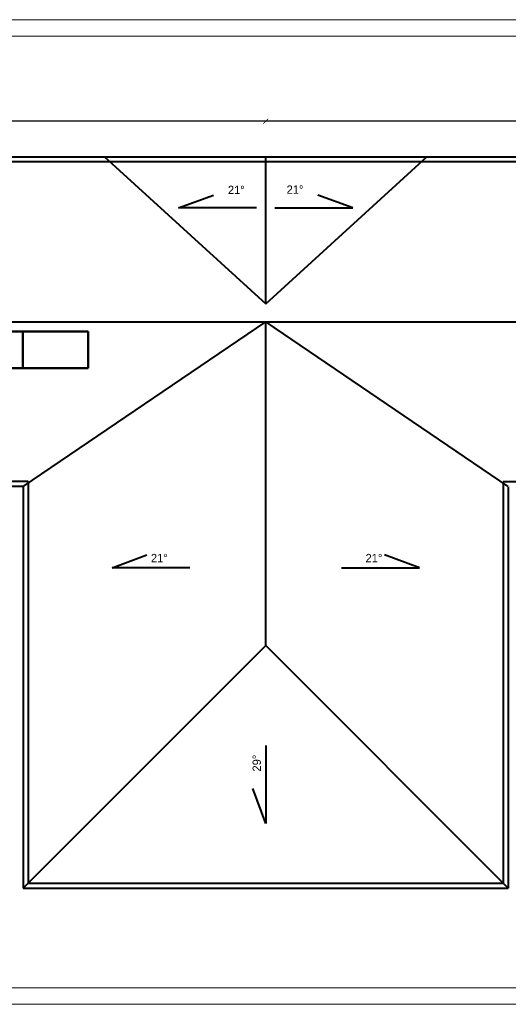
# Model space of a CAD drawing. Header units: millimetres. Extents: x 107252 to 132489, y 44218 to 60710.
# Tile 3 of 72: x 111752 to 113225, y 44218 to 47188. Entities that reach past the tile are written whole.
import ezdxf

# ---------------------------------------------------------------- set-up
doc = ezdxf.new("R2010")
doc.units = ezdxf.units.MM
for name, color, linetype, lineweight in [('cienka', 3, 'Continuous', 18), ('gruba', 1, 'Continuous', 40), ('stolarka', 2, 'Continuous', 50), ('wymiary', 252, 'Continuous', 15)]:
    doc.layers.add(name, color=color, linetype=linetype, lineweight=lineweight)
doc.styles.get("Standard").update_dxf_attribs({"font": 'GOTHIC.TTF'})
doc.dimstyles.new('secemin', dxfattribs={"dimtxt": 15, "dimasz": 15, "dimexe": 1.25, "dimexo": 0.625, "dimgap": 5, "dimtad": 1, "dimdec": 0, "dimtxsty": 'Standard', "dimblk": 'ARCHTICK', "dimcen": 0, "dimse1": 1, "dimse2": 1, "dimclrt": 256, "dimadec": 0, "dimazin": 0, "dimtfac": 1, "dimtdec": 0, "dimtmove": 0, "dimatfit": 3, "dimfxl": 1, "dimtfillclr": 250, "dimarcsym": 1})

# ---------------------------------------------------------------- blocks, each defined once
blk = doc.blocks.new('_ArchTick')
at = {"color": 0, "linetype": 'ByBlock', "const_width": 0.15}
blk.add_lwpolyline([(-0.5, -0.5), (0.5, 0.5)], dxfattribs=at)
blk = doc.blocks.new('*D700')
at = {"layer": 'Defpoints', "color": 0, "transparency": 16777216}
for p in [(112494, 46882.4), (114824.5, 46775.2), (112494, 46734.6)]:
    blk.add_point(p, dxfattribs=at)
at = {"layer": 'wymiary', "color": 0, "lineweight": -2, "transparency": 16777216}
blk.add_line((114824.5, 46882.4), (112494, 46882.4), dxfattribs=at)
at = {"layer": 'wymiary', "color": 0, "lineweight": -2, "transparency": 16777216, "xscale": 15, "yscale": 15, "zscale": 15, "rotation": 180}
blk.add_blockref('_ArchTick', (112494, 46882.4), dxfattribs=at)
at = {"layer": 'wymiary', "color": 0, "lineweight": -2, "transparency": 16777216, "xscale": 15, "yscale": 15, "zscale": 15}
blk.add_blockref('_ArchTick', (114824.5, 46882.4), dxfattribs=at)
at = {"layer": 'wymiary', "transparency": 16777216, "insert": (113659.2, 46895.3), "char_height": 15, "attachment_point": 5}
blk.add_mtext('2330', dxfattribs=at)
blk = doc.blocks.new('*D701')
at = {"layer": 'Defpoints', "color": 0, "transparency": 16777216}
for p in [(110177.5, 46882.4), (110177.5, 46775.2), (112494, 46734.6)]:
    blk.add_point(p, dxfattribs=at)
at = {"layer": 'wymiary', "color": 0, "lineweight": -2, "transparency": 16777216}
blk.add_line((112494, 46882.4), (110177.5, 46882.4), dxfattribs=at)
at = {"layer": 'wymiary', "color": 0, "lineweight": -2, "transparency": 16777216, "xscale": 15, "yscale": 15, "zscale": 15, "rotation": 180}
blk.add_blockref('_ArchTick', (110177.5, 46882.4), dxfattribs=at)
at = {"layer": 'wymiary', "color": 0, "lineweight": -2, "transparency": 16777216, "xscale": 15, "yscale": 15, "zscale": 15}
blk.add_blockref('_ArchTick', (112494, 46882.4), dxfattribs=at)
at = {"layer": 'wymiary', "transparency": 16777216, "insert": (111335.7, 46895.3), "char_height": 15, "attachment_point": 5}
blk.add_mtext('2317', dxfattribs=at)
blk = doc.blocks.new('*D704')
at = {"layer": 'Defpoints', "color": 0, "transparency": 16777216}
for p in [(110177.5, 45780.2), (110077.3, 44569.2), (111762.5, 44569.2)]:
    blk.add_point(p, dxfattribs=at)
at = {"layer": 'wymiary', "color": 0, "lineweight": -2, "transparency": 16777216}
blk.add_line((110077.3, 45780.2), (110077.3, 44569.2), dxfattribs=at)
at = {"layer": 'wymiary', "color": 0, "lineweight": -2, "transparency": 16777216, "xscale": 15, "yscale": 15, "zscale": 15}
for p, rotation in [((110077.3, 45780.2), 90), ((110077.3, 44569.2), 270)]:
    blk.add_blockref('_ArchTick', p, dxfattribs=dict(at, rotation=rotation))
at = {"layer": 'wymiary', "transparency": 16777216, "insert": (110064.6, 45174.7), "char_height": 15, "attachment_point": 5, "rotation": 90}
blk.add_mtext('1211', dxfattribs=at)

msp = doc.modelspace()

# ---------------------------------------------------------------- linework, layer by layer
at = {"layer": 'cienka'}
for p, q in [((109351.976, 47188.443), (115291.976, 47188.443)), ((109351.976, 47188.443), (115291.976, 47188.443)), ((109401.976, 47138.443), (115241.976, 47138.443)), ((109401.976, 44268.443), (115241.976, 44268.443)), ((109351.976, 44218.443), (115291.976, 44218.443))]:
    msp.add_line(p, q, dxfattribs=at)
at = {"layer": 'gruba'}
for p, q in [((110177.495, 46775.215), (114824.495, 46775.215)), ((110192.495, 46760.215), (114809.495, 46760.215)), ((112007.495, 46775.215), (112493.995, 46331.73)), ((112493.995, 46331.73), (112493.995, 46775.215)), ((112493.995, 46331.73), (112979.495, 46775.215)), ((112231.48, 46621.002), (112336.881, 46659.428)), ((112756.51, 46621.002), (112651.11, 46659.428)), ((112466.128, 46621.002), (112231.48, 46621.002)), ((112521.862, 46621.002), (112756.51, 46621.002)), ((110674.941, 46277.661), (114327.442, 46277.268)), ((111762.495, 45780.215), (112493.995, 46277.465)), ((112493.995, 45300.715), (112493.995, 46277.465)), ((113225.495, 45780.215), (112493.995, 46277.465)), ((111762.495, 45780.215), (110177.495, 45780.215)), ((111777.495, 45795.215), (110192.495, 45795.215)), ((111762.495, 45780.215), (111762.495, 44569.215)), ((111777.495, 45795.215), (111777.495, 44584.215)), ((114809.495, 45794.215), (113210.495, 45794.215)), ((113210.495, 45794.215), (113210.495, 44584.215)), ((113225.495, 45779.215), (113225.495, 44569.215)), ((112030.593, 45535.422), (112135.993, 45573.847)), ((112957.397, 45535.422), (112851.997, 45573.847)), ((112265.241, 45535.422), (112030.593, 45535.422)), ((112722.75, 45535.422), (112957.397, 45535.422)), ((111762.495, 44569.215), (112493.995, 45300.715)), ((113225.495, 44569.215), (112493.995, 45300.715)), ((112493.995, 44998.928), (112493.995, 44764.281)), ((112493.995, 44764.281), (112455.57, 44869.681)), ((111777.495, 44584.215), (113210.495, 44584.215)), ((111762.495, 44569.215), (113225.495, 44569.215))]:
    msp.add_line(p, q, dxfattribs=at)
at = {"layer": 'stolarka'}
for p, q in [((111761.134, 46247.65), (111564.134, 46247.65)), ((111761.134, 46247.65), (111761.134, 46137.65)), ((111761.134, 46247.65), (111761.134, 46137.65)), ((111958.134, 46247.65), (111761.134, 46247.65)), ((111958.134, 46247.65), (111958.134, 46137.65)), ((111761.134, 46137.65), (111564.134, 46137.65)), ((111958.134, 46137.65), (111761.134, 46137.65))]:
    msp.add_line(p, q, dxfattribs=at)

# ---------------------------------------------------------------- texts
at = {"layer": 'wymiary', "char_height": 25, "attachment_point": 1}
for insert in [(112379.994, 46687.495), (112557.03, 46688.456), (112147.917, 45577.011), (112795.042, 45577.011)]:
    msp.add_mtext_dynamic_manual_height_columns('21%%D', width=17463.96939, gutter_width=125, heights=[0], dxfattribs=dict(at, insert=insert))
at = {"layer": 'wymiary', "insert": (112454.344, 44920.607), "char_height": 25, "attachment_point": 1, "rotation": 90}
msp.add_mtext_dynamic_manual_height_columns('29%%D', width=17463.96939, gutter_width=125, heights=[0], dxfattribs=at)

# ---------------------------------------------------------------- dimensions: what is measured, and where the dimension line sits
at = {"layer": 'wymiary'}
dim = msp.add_linear_dim(base=(110177.49502278, 46882.419003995), p1=(112493.99502278, 46734.57451225), p2=(110177.49502278, 46775.214518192), dimstyle='secemin', override={"dimtmove": 1}, dxfattribs=at)
dim.commit()
dim.dimension.update_dxf_attribs({"geometry": '*D701', "text_midpoint": (111335.74502278, 46895.296298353)})
dim = msp.add_linear_dim(base=(112493.99502278, 46882.419003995), p1=(114824.495022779, 46775.214518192), p2=(112493.99502278, 46734.57451225), dimstyle='secemin', dxfattribs=at)
dim.commit()
dim.dimension.update_dxf_attribs({"geometry": '*D700', "text_midpoint": (113659.24502278, 46895.296298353)})
dim = msp.add_linear_dim(base=(110077.279, 44569.215), p1=(110177.495, 45780.215), p2=(111762.495, 44569.215), angle=90, dimstyle='secemin', override={"dimtmove": 1}, dxfattribs=at)
dim.commit()
dim.dimension.update_dxf_attribs({"geometry": '*D704', "text_midpoint": (110064.591, 45174.715)})

doc.saveas('drawing.dxf')
